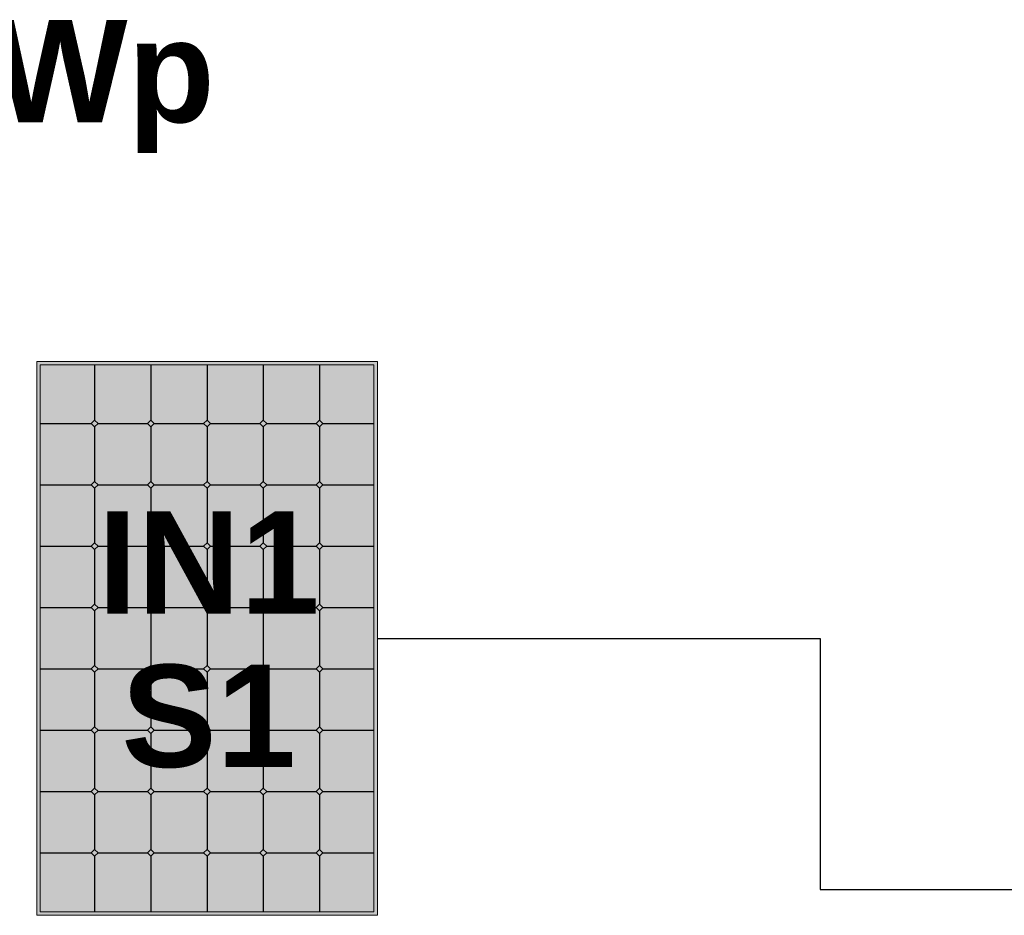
# Model space of a CAD drawing. Header units: millimetres. Extents: x -6697 to 21546, y -3389 to 18959.
# Tile 38 of 153: x -4948 to -4659, y 7299 to 7562. Entities that reach past the tile are written whole.
import ezdxf

# ---------------------------------------------------------------- set-up
doc = ezdxf.new("R2010")
doc.units = ezdxf.units.MM
doc.layers.add('2DS_OBJ', color=7, linetype='Continuous', lineweight=18, true_color=0xffdf7f)
doc.layers.add('JK-linie pomocnicze', color=40, linetype='Continuous', true_color=0xffbf00)
for name, color, linetype in [('JK-opis', 131, 'Continuous'), ('linie pomocnicze', 30, 'Continuous'), ('opisy', 7, 'Continuous')]:
    doc.layers.add(name, color=color, linetype=linetype)
doc.styles.add('Arial', font='arial.ttf')

msp = doc.modelspace()

# ---------------------------------------------------------------- hatches: boundary and pattern name
at = {"layer": 'linie pomocnicze'}
h = msp.add_hatch(color=256, dxfattribs=at)
h.dxf.hatch_style = 1
h.paths.add_polyline_path([(-4943.3, 7461.25), (-4943.3, 7298.68), (-4843.3, 7298.68), (-4843.3, 7461.25)])
h.paths.add_polyline_path([(-4942.3, 7460.25), (-4942.3, 7299.68), (-4844.3, 7299.68), (-4844.3, 7460.25)], flags=16)
h.paths.add_polyline_path([(-4876.8, 7444), (-4875.8, 7443), (-4861.3, 7443), (-4860.3, 7444), (-4859.3, 7443), (-4860.3, 7442), (-4860.3, 7426), (-4859.3, 7425), (-4860.3, 7424), (-4860.3, 7408), (-4859.3, 7407), (-4860.3, 7406), (-4860.3, 7390), (-4859.3, 7389), (-4860.3, 7388), (-4860.3, 7372), (-4859.3, 7371), (-4860.3, 7370), (-4860.3, 7354), (-4859.3, 7353), (-4860.3, 7352), (-4860.3, 7336), (-4859.3, 7335), (-4860.3, 7334), (-4860.3, 7318), (-4859.3, 7317), (-4860.3, 7316), (-4861.3, 7317), (-4875.8, 7317), (-4876.8, 7316), (-4877.8, 7317), (-4892.3, 7317), (-4893.3, 7316), (-4894.3, 7317), (-4908.8, 7317), (-4909.8, 7316), (-4910.8, 7317), (-4925.3, 7317), (-4926.3, 7316), (-4927.3, 7317), (-4926.3, 7318), (-4926.3, 7334), (-4927.3, 7335), (-4926.3, 7336), (-4926.3, 7352), (-4927.3, 7353), (-4926.3, 7354), (-4926.3, 7370), (-4927.3, 7371), (-4926.3, 7372), (-4926.3, 7388), (-4927.3, 7389), (-4926.3, 7390), (-4926.3, 7406), (-4927.3, 7407), (-4926.3, 7408), (-4926.3, 7424), (-4927.3, 7425), (-4926.3, 7426), (-4926.3, 7442), (-4927.3, 7443), (-4926.3, 7444), (-4925.3, 7443), (-4910.8, 7443), (-4909.8, 7444), (-4908.8, 7443), (-4894.3, 7443), (-4893.3, 7444), (-4892.3, 7443), (-4877.8, 7443)], flags=0)
h.paths.add_polyline_path([(-4876.8, 7426), (-4875.8, 7425), (-4876.8, 7424), (-4876.8, 7408), (-4875.8, 7407), (-4876.8, 7406), (-4876.8, 7390), (-4875.8, 7389), (-4876.8, 7388), (-4876.8, 7372), (-4875.8, 7371), (-4876.8, 7370), (-4876.8, 7354), (-4875.8, 7353), (-4876.8, 7352), (-4876.8, 7336), (-4875.8, 7335), (-4876.8, 7334), (-4877.8, 7335), (-4892.3, 7335), (-4893.3, 7334), (-4894.3, 7335), (-4908.8, 7335), (-4909.8, 7334), (-4910.8, 7335), (-4909.8, 7336), (-4909.8, 7352), (-4910.8, 7353), (-4909.8, 7354), (-4909.8, 7370), (-4910.8, 7371), (-4909.8, 7372), (-4909.8, 7388), (-4910.8, 7389), (-4909.8, 7390), (-4909.8, 7406), (-4910.8, 7407), (-4909.8, 7408), (-4909.8, 7424), (-4910.8, 7425), (-4909.8, 7426), (-4908.8, 7425), (-4894.3, 7425), (-4893.3, 7426), (-4892.3, 7425), (-4877.8, 7425)], flags=0)
h.paths.add_polyline_path([(-4893.3, 7408), (-4892.3, 7407), (-4893.3, 7406), (-4893.3, 7390), (-4892.3, 7389), (-4893.3, 7388), (-4893.3, 7372), (-4892.3, 7371), (-4893.3, 7370), (-4893.3, 7354), (-4892.3, 7353), (-4893.3, 7352), (-4894.3, 7353), (-4893.3, 7354), (-4893.3, 7370), (-4894.3, 7371), (-4893.3, 7372), (-4893.3, 7388), (-4894.3, 7389), (-4893.3, 7390), (-4893.3, 7406), (-4894.3, 7407)], flags=0)
at = {"layer": 'linie pomocnicze', "true_color": 0xadddf7, "transparency": 33554498}
h = msp.add_hatch(color=141, dxfattribs=at)
h.dxf.hatch_style = 1
h.paths.add_polyline_path([(-4942.3, 7443), (-4927.3, 7443), (-4926.3, 7444), (-4926.3, 7460.25), (-4942.3, 7460.25)])
h.paths.add_polyline_path([(-4926.3, 7444), (-4925.3, 7443), (-4910.8, 7443), (-4909.8, 7444), (-4909.8, 7460.25), (-4926.3, 7460.25)])
h.paths.add_polyline_path([(-4893.3, 7460.25), (-4909.8, 7460.25), (-4909.8, 7444), (-4908.8, 7443), (-4894.3, 7443), (-4893.3, 7444)])
h.paths.add_polyline_path([(-4876.8, 7460.25), (-4893.3, 7460.25), (-4893.3, 7444), (-4892.3, 7443), (-4877.8, 7443), (-4876.8, 7444)])
h.paths.add_polyline_path([(-4860.3, 7460.25), (-4876.8, 7460.25), (-4876.8, 7444), (-4875.8, 7443), (-4861.3, 7443), (-4860.3, 7444)])
h.paths.add_polyline_path([(-4844.3, 7443), (-4844.3, 7460.25), (-4860.3, 7460.25), (-4860.3, 7444), (-4859.3, 7443)])
h = msp.add_hatch(color=141, dxfattribs=at)
h.dxf.hatch_style = 1
h.paths.add_polyline_path([(-4942.3, 7425), (-4927.3, 7425), (-4926.3, 7426), (-4926.3, 7442), (-4927.3, 7443), (-4942.3, 7443)])
h.paths.add_polyline_path([(-4925.3, 7443), (-4926.3, 7442), (-4926.3, 7426), (-4925.3, 7425), (-4910.8, 7425), (-4909.8, 7426), (-4909.8, 7442), (-4910.8, 7443)])
h.paths.add_polyline_path([(-4908.8, 7443), (-4909.8, 7442), (-4909.8, 7426), (-4908.8, 7425), (-4894.3, 7425), (-4893.3, 7426), (-4893.3, 7442), (-4894.3, 7443)])
h.paths.add_polyline_path([(-4876.8, 7442), (-4877.8, 7443), (-4892.3, 7443), (-4893.3, 7442), (-4893.3, 7426), (-4892.3, 7425), (-4877.8, 7425), (-4876.8, 7426)])
h.paths.add_polyline_path([(-4876.8, 7426), (-4875.8, 7425), (-4861.3, 7425), (-4860.3, 7426), (-4860.3, 7442), (-4861.3, 7443), (-4875.8, 7443), (-4876.8, 7442)])
h.paths.add_polyline_path([(-4860.3, 7426), (-4859.3, 7425), (-4844.3, 7425), (-4844.3, 7443), (-4859.3, 7443), (-4860.3, 7442)])
h.paths.add_polyline_path([(-4942.3, 7407), (-4927.3, 7407), (-4926.3, 7408), (-4926.3, 7424), (-4927.3, 7425), (-4942.3, 7425)])
h.paths.add_polyline_path([(-4909.8, 7424), (-4910.8, 7425), (-4925.3, 7425), (-4926.3, 7424), (-4926.3, 7408), (-4925.3, 7407), (-4910.8, 7407), (-4909.8, 7408)])
h.paths.add_polyline_path([(-4908.8, 7425), (-4909.8, 7424), (-4909.8, 7408), (-4908.8, 7407), (-4894.3, 7407), (-4893.3, 7408), (-4893.3, 7424), (-4894.3, 7425)])
h.paths.add_polyline_path([(-4893.3, 7408), (-4892.3, 7407), (-4877.8, 7407), (-4876.8, 7408), (-4876.8, 7424), (-4877.8, 7425), (-4892.3, 7425), (-4893.3, 7424)])
h.paths.add_polyline_path([(-4876.8, 7408), (-4875.8, 7407), (-4861.3, 7407), (-4860.3, 7408), (-4860.3, 7424), (-4861.3, 7425), (-4875.8, 7425), (-4876.8, 7424)])
h.paths.add_polyline_path([(-4860.3, 7408), (-4859.3, 7407), (-4844.3, 7407), (-4844.3, 7425), (-4859.3, 7425), (-4860.3, 7424)])
h.paths.add_polyline_path([(-4942.3, 7407), (-4942.3, 7389), (-4927.3, 7389), (-4926.3, 7390), (-4926.3, 7406), (-4927.3, 7407)])
h.paths.add_polyline_path([(-4926.3, 7390), (-4925.3, 7389), (-4910.8, 7389), (-4909.8, 7390), (-4909.8, 7406), (-4910.8, 7407), (-4925.3, 7407), (-4926.3, 7406)])
h.paths.add_polyline_path([(-4893.3, 7406), (-4894.3, 7407), (-4908.8, 7407), (-4909.8, 7406), (-4909.8, 7390), (-4908.8, 7389), (-4894.3, 7389), (-4893.3, 7390)])
h.paths.add_polyline_path([(-4893.3, 7390), (-4892.3, 7389), (-4877.8, 7389), (-4876.8, 7390), (-4876.8, 7406), (-4877.8, 7407), (-4892.3, 7407), (-4893.3, 7406)])
h.paths.add_polyline_path([(-4876.8, 7390), (-4875.8, 7389), (-4861.3, 7389), (-4860.3, 7390), (-4860.3, 7406), (-4861.3, 7407), (-4875.8, 7407), (-4876.8, 7406)])
h.paths.add_polyline_path([(-4860.3, 7390), (-4859.3, 7389), (-4844.3, 7389), (-4844.3, 7407), (-4859.3, 7407), (-4860.3, 7406)])
h.paths.add_polyline_path([(-4942.3, 7371), (-4927.3, 7371), (-4926.3, 7372), (-4926.3, 7388), (-4927.3, 7389), (-4942.3, 7389)])
h.paths.add_polyline_path([(-4910.8, 7371), (-4909.8, 7372), (-4909.8, 7388), (-4910.8, 7389), (-4925.3, 7389), (-4926.3, 7388), (-4926.3, 7372), (-4925.3, 7371)])
h.paths.add_polyline_path([(-4893.3, 7388), (-4894.3, 7389), (-4908.8, 7389), (-4909.8, 7388), (-4909.8, 7372), (-4908.8, 7371), (-4894.3, 7371), (-4893.3, 7372)])
h.paths.add_polyline_path([(-4893.3, 7372), (-4892.3, 7371), (-4877.8, 7371), (-4876.8, 7372), (-4876.8, 7388), (-4877.8, 7389), (-4892.3, 7389), (-4893.3, 7388)])
h.paths.add_polyline_path([(-4876.8, 7372), (-4875.8, 7371), (-4861.3, 7371), (-4860.3, 7372), (-4860.3, 7388), (-4861.3, 7389), (-4875.8, 7389), (-4876.8, 7388)])
h.paths.add_polyline_path([(-4860.3, 7372), (-4859.3, 7371), (-4844.3, 7371), (-4844.3, 7389), (-4859.3, 7389), (-4860.3, 7388)])
h.paths.add_polyline_path([(-4942.3, 7353), (-4927.3, 7353), (-4926.3, 7354), (-4926.3, 7370), (-4927.3, 7371), (-4942.3, 7371)])
h.paths.add_polyline_path([(-4926.3, 7354), (-4925.3, 7353), (-4910.8, 7353), (-4909.8, 7354), (-4909.8, 7370), (-4910.8, 7371), (-4925.3, 7371), (-4926.3, 7370)])
h.paths.add_polyline_path([(-4893.3, 7370), (-4894.3, 7371), (-4908.8, 7371), (-4909.8, 7370), (-4909.8, 7354), (-4908.8, 7353), (-4894.3, 7353), (-4893.3, 7354)])
h.paths.add_polyline_path([(-4893.3, 7354), (-4892.3, 7353), (-4877.8, 7353), (-4876.8, 7354), (-4876.8, 7370), (-4877.8, 7371), (-4892.3, 7371), (-4893.3, 7370)])
h.paths.add_polyline_path([(-4876.8, 7354), (-4875.8, 7353), (-4861.3, 7353), (-4860.3, 7354), (-4860.3, 7370), (-4861.3, 7371), (-4875.8, 7371), (-4876.8, 7370)])
h.paths.add_polyline_path([(-4860.3, 7354), (-4859.3, 7353), (-4844.3, 7353), (-4844.3, 7371), (-4859.3, 7371), (-4860.3, 7370)])
h.paths.add_polyline_path([(-4942.3, 7353), (-4942.3, 7335), (-4927.3, 7335), (-4926.3, 7336), (-4926.3, 7352), (-4927.3, 7353)])
h.paths.add_polyline_path([(-4909.8, 7352), (-4910.8, 7353), (-4925.3, 7353), (-4926.3, 7352), (-4926.3, 7336), (-4925.3, 7335), (-4910.8, 7335), (-4909.8, 7336)])
h.paths.add_polyline_path([(-4893.3, 7352), (-4894.3, 7353), (-4908.8, 7353), (-4909.8, 7352), (-4909.8, 7336), (-4908.8, 7335), (-4894.3, 7335), (-4893.3, 7336)])
h.paths.add_polyline_path([(-4893.3, 7336), (-4892.3, 7335), (-4877.8, 7335), (-4876.8, 7336), (-4876.8, 7352), (-4877.8, 7353), (-4892.3, 7353), (-4893.3, 7352)])
h.paths.add_polyline_path([(-4860.3, 7352), (-4861.3, 7353), (-4875.8, 7353), (-4876.8, 7352), (-4876.8, 7336), (-4875.8, 7335), (-4861.3, 7335), (-4860.3, 7336)])
h.paths.add_polyline_path([(-4860.3, 7336), (-4859.3, 7335), (-4844.3, 7335), (-4844.3, 7353), (-4859.3, 7353), (-4860.3, 7352)])
h.paths.add_polyline_path([(-4926.3, 7334), (-4927.3, 7335), (-4942.3, 7335), (-4942.3, 7317), (-4927.3, 7317), (-4926.3, 7318)])
h.paths.add_polyline_path([(-4909.8, 7334), (-4910.8, 7335), (-4925.3, 7335), (-4926.3, 7334), (-4926.3, 7318), (-4925.3, 7317), (-4910.8, 7317), (-4909.8, 7318)])
h.paths.add_polyline_path([(-4893.3, 7334), (-4894.3, 7335), (-4908.8, 7335), (-4909.8, 7334), (-4909.8, 7318), (-4908.8, 7317), (-4894.3, 7317), (-4893.3, 7318)])
h.paths.add_polyline_path([(-4876.8, 7334), (-4877.8, 7335), (-4892.3, 7335), (-4893.3, 7334), (-4893.3, 7318), (-4892.3, 7317), (-4877.8, 7317), (-4876.8, 7318)])
h.paths.add_polyline_path([(-4876.8, 7318), (-4875.8, 7317), (-4861.3, 7317), (-4860.3, 7318), (-4860.3, 7334), (-4861.3, 7335), (-4875.8, 7335), (-4876.8, 7334)])
h.paths.add_polyline_path([(-4844.3, 7335), (-4859.3, 7335), (-4860.3, 7334), (-4860.3, 7318), (-4859.3, 7317), (-4844.3, 7317)])
h.paths.add_polyline_path([(-4926.3, 7316), (-4927.3, 7317), (-4942.3, 7317), (-4942.3, 7299.68), (-4926.3, 7299.68)])
h.paths.add_polyline_path([(-4909.8, 7316), (-4910.8, 7317), (-4925.3, 7317), (-4926.3, 7316), (-4926.3, 7299.68), (-4909.8, 7299.68)])
h.paths.add_polyline_path([(-4908.8, 7317), (-4909.8, 7316), (-4909.8, 7299.68), (-4893.3, 7299.68), (-4893.3, 7316), (-4894.3, 7317)])
h.paths.add_polyline_path([(-4892.3, 7317), (-4893.3, 7316), (-4893.3, 7299.68), (-4876.8, 7299.68), (-4876.8, 7316), (-4877.8, 7317)])
h.paths.add_polyline_path([(-4876.8, 7299.68), (-4860.3, 7299.68), (-4860.3, 7316), (-4861.3, 7317), (-4875.8, 7317), (-4876.8, 7316)])
h.paths.add_polyline_path([(-4844.3, 7317), (-4859.3, 7317), (-4860.3, 7316), (-4860.3, 7299.68), (-4844.3, 7299.68)])
at = {"layer": 'linie pomocnicze'}
h = msp.add_hatch(color=256, dxfattribs=at)
h.dxf.hatch_style = 1
h.paths.add_polyline_path([(-4876.8, 7444), (-4877.8, 7443), (-4876.8, 7442), (-4875.8, 7443)])
h.paths.add_polyline_path([(-4860.3, 7444), (-4861.3, 7443), (-4860.3, 7442), (-4859.3, 7443)])
h.paths.add_polyline_path([(-4893.3, 7444), (-4894.3, 7443), (-4893.3, 7442), (-4892.3, 7443)])
h.paths.add_polyline_path([(-4910.8, 7443), (-4909.8, 7442), (-4908.8, 7443), (-4909.8, 7444)])
h.paths.add_polyline_path([(-4927.3, 7443), (-4926.3, 7442), (-4925.3, 7443), (-4926.3, 7444)])
h = msp.add_hatch(color=256, dxfattribs=at)
h.dxf.hatch_style = 1
h.paths.add_polyline_path([(-4926.3, 7424), (-4925.3, 7425), (-4926.3, 7426), (-4927.3, 7425)])
h.paths.add_polyline_path([(-4909.8, 7424), (-4908.8, 7425), (-4909.8, 7426), (-4910.8, 7425)])
h.paths.add_polyline_path([(-4893.3, 7426), (-4894.3, 7425), (-4893.3, 7424), (-4892.3, 7425)])
h.paths.add_polyline_path([(-4877.8, 7425), (-4876.8, 7424), (-4875.8, 7425), (-4876.8, 7426)])
h.paths.add_polyline_path([(-4860.3, 7426), (-4861.3, 7425), (-4860.3, 7424), (-4859.3, 7425)])
h = msp.add_hatch(color=256, dxfattribs=at)
h.dxf.hatch_style = 1
h.paths.add_polyline_path([(-4926.3, 7408), (-4927.3, 7407), (-4926.3, 7406), (-4925.3, 7407)])
h.paths.add_polyline_path([(-4908.8, 7407), (-4909.8, 7408), (-4910.8, 7407), (-4909.8, 7406)])
h.paths.add_polyline_path([(-4894.3, 7407), (-4893.3, 7406), (-4892.3, 7407), (-4893.3, 7408)])
h.paths.add_polyline_path([(-4876.8, 7408), (-4877.8, 7407), (-4876.8, 7406), (-4875.8, 7407)])
h.paths.add_polyline_path([(-4860.3, 7408), (-4861.3, 7407), (-4860.3, 7406), (-4859.3, 7407)])
h = msp.add_hatch(color=256, dxfattribs=at)
h.dxf.hatch_style = 1
h.paths.add_polyline_path([(-4926.3, 7390), (-4927.3, 7389), (-4926.3, 7388), (-4925.3, 7389)])
h.paths.add_polyline_path([(-4909.8, 7390), (-4910.8, 7389), (-4909.8, 7388), (-4908.8, 7389)])
h.paths.add_polyline_path([(-4894.3, 7389), (-4893.3, 7388), (-4892.3, 7389), (-4893.3, 7390)])
h.paths.add_polyline_path([(-4877.8, 7389), (-4876.8, 7388), (-4875.8, 7389), (-4876.8, 7390)])
h.paths.add_polyline_path([(-4861.3, 7389), (-4860.3, 7388), (-4859.3, 7389), (-4860.3, 7390)])
h = msp.add_hatch(color=256, dxfattribs=at)
h.dxf.hatch_style = 1
h.paths.add_polyline_path([(-4927.3, 7371), (-4926.3, 7370), (-4925.3, 7371), (-4926.3, 7372)])
h.paths.add_polyline_path([(-4910.8, 7371), (-4909.8, 7370), (-4908.8, 7371), (-4909.8, 7372)])
h.paths.add_polyline_path([(-4894.3, 7371), (-4893.3, 7370), (-4892.3, 7371), (-4893.3, 7372)])
h.paths.add_polyline_path([(-4877.8, 7371), (-4876.8, 7370), (-4875.8, 7371), (-4876.8, 7372)])
h.paths.add_polyline_path([(-4859.3, 7371), (-4860.3, 7372), (-4861.3, 7371), (-4860.3, 7370)])
h = msp.add_hatch(color=256, dxfattribs=at)
h.dxf.hatch_style = 1
h.paths.add_polyline_path([(-4927.3, 7353), (-4926.3, 7352), (-4925.3, 7353), (-4926.3, 7354)])
h.paths.add_polyline_path([(-4909.8, 7352), (-4908.8, 7353), (-4909.8, 7354), (-4910.8, 7353)])
h.paths.add_polyline_path([(-4894.3, 7353), (-4893.3, 7352), (-4892.3, 7353), (-4893.3, 7354)])
h.paths.add_polyline_path([(-4876.8, 7354), (-4877.8, 7353), (-4876.8, 7352), (-4875.8, 7353)])
h.paths.add_polyline_path([(-4861.3, 7353), (-4860.3, 7352), (-4859.3, 7353), (-4860.3, 7354)])
h = msp.add_hatch(color=256, dxfattribs=at)
h.dxf.hatch_style = 1
h.paths.add_polyline_path([(-4926.3, 7334), (-4925.3, 7335), (-4926.3, 7336), (-4927.3, 7335)])
h.paths.add_polyline_path([(-4910.8, 7335), (-4909.8, 7334), (-4908.8, 7335), (-4909.8, 7336)])
h.paths.add_polyline_path([(-4893.3, 7334), (-4892.3, 7335), (-4893.3, 7336), (-4894.3, 7335)])
h.paths.add_polyline_path([(-4875.8, 7335), (-4876.8, 7336), (-4877.8, 7335), (-4876.8, 7334)])
h.paths.add_polyline_path([(-4861.3, 7335), (-4860.3, 7334), (-4859.3, 7335), (-4860.3, 7336)])
h = msp.add_hatch(color=256, dxfattribs=at)
h.dxf.hatch_style = 1
h.paths.add_polyline_path([(-4926.3, 7318), (-4927.3, 7317), (-4926.3, 7316), (-4925.3, 7317)])
h.paths.add_polyline_path([(-4909.8, 7318), (-4910.8, 7317), (-4909.8, 7316), (-4908.8, 7317)])
h.paths.add_polyline_path([(-4893.3, 7318), (-4894.3, 7317), (-4893.3, 7316), (-4892.3, 7317)])
h.paths.add_polyline_path([(-4877.8, 7317), (-4876.8, 7316), (-4875.8, 7317), (-4876.8, 7318)])
h.paths.add_polyline_path([(-4860.3, 7318), (-4861.3, 7317), (-4860.3, 7316), (-4859.3, 7317)])

# ---------------------------------------------------------------- linework, layer by layer
at = {"color": 251}
for p, q in [((-4843.3, 7379.96), (-4713.36, 7379.96)), ((-4713.36, 7379.96), (-4713.36, 7306.25)), ((-4713.36, 7306.25), (-4100.82, 7306.25))]:
    msp.add_line(p, q, dxfattribs=at)
at = {"layer": '2DS_OBJ', "elevation": 0}
for points in [[(-4843.3, 7461.25), (-4843.3, 7298.68), (-4943.3, 7298.68), (-4943.3, 7461.25)], [(-4844.3, 7460.25), (-4844.3, 7299.68), (-4942.3, 7299.68), (-4942.3, 7460.25)]]:
    msp.add_lwpolyline(points, close=True, dxfattribs=at)
at = {"layer": 'JK-linie pomocnicze'}
for p, q in [((-4926.3, 7460.25), (-4926.3, 7444)), ((-4909.8, 7460.25), (-4909.8, 7444)), ((-4893.3, 7460.25), (-4893.3, 7444)), ((-4876.8, 7460.25), (-4876.8, 7444)), ((-4860.3, 7460.25), (-4860.3, 7444)), ((-4942.3, 7443), (-4927.3, 7443)), ((-4927.3, 7443), (-4926.3, 7444)), ((-4926.3, 7442), (-4927.3, 7443)), ((-4926.3, 7444), (-4925.3, 7443)), ((-4925.3, 7443), (-4926.3, 7442)), ((-4925.3, 7443), (-4910.8, 7443)), ((-4910.8, 7443), (-4909.8, 7444)), ((-4909.8, 7442), (-4910.8, 7443)), ((-4909.8, 7444), (-4908.8, 7443)), ((-4908.8, 7443), (-4909.8, 7442)), ((-4908.8, 7443), (-4894.3, 7443)), ((-4894.3, 7443), (-4893.3, 7444)), ((-4893.3, 7442), (-4894.3, 7443)), ((-4893.3, 7444), (-4892.3, 7443)), ((-4892.3, 7443), (-4893.3, 7442)), ((-4892.3, 7443), (-4877.8, 7443)), ((-4877.8, 7443), (-4876.8, 7444)), ((-4876.8, 7442), (-4877.8, 7443)), ((-4876.8, 7444), (-4875.8, 7443)), ((-4875.8, 7443), (-4876.8, 7442)), ((-4875.8, 7443), (-4861.3, 7443)), ((-4861.3, 7443), (-4860.3, 7444)), ((-4860.3, 7442), (-4861.3, 7443)), ((-4860.3, 7444), (-4859.3, 7443)), ((-4859.3, 7443), (-4860.3, 7442)), ((-4859.3, 7443), (-4844.3, 7443)), ((-4926.3, 7442), (-4926.3, 7426)), ((-4909.8, 7442), (-4909.8, 7426)), ((-4893.3, 7442), (-4893.3, 7426)), ((-4876.8, 7442), (-4876.8, 7426)), ((-4860.3, 7442), (-4860.3, 7426)), ((-4927.3, 7425), (-4926.3, 7426)), ((-4926.3, 7426), (-4925.3, 7425)), ((-4910.8, 7425), (-4909.8, 7426)), ((-4909.8, 7426), (-4908.8, 7425)), ((-4894.3, 7425), (-4893.3, 7426)), ((-4893.3, 7426), (-4892.3, 7425)), ((-4877.8, 7425), (-4876.8, 7426)), ((-4876.8, 7426), (-4875.8, 7425)), ((-4861.3, 7425), (-4860.3, 7426)), ((-4860.3, 7426), (-4859.3, 7425)), ((-4942.3, 7425), (-4927.3, 7425)), ((-4926.3, 7424), (-4927.3, 7425)), ((-4925.3, 7425), (-4926.3, 7424)), ((-4926.3, 7424), (-4926.3, 7408)), ((-4925.3, 7425), (-4910.8, 7425)), ((-4909.8, 7424), (-4910.8, 7425)), ((-4908.8, 7425), (-4909.8, 7424)), ((-4909.8, 7424), (-4909.8, 7408)), ((-4908.8, 7425), (-4894.3, 7425)), ((-4893.3, 7424), (-4894.3, 7425)), ((-4892.3, 7425), (-4893.3, 7424)), ((-4893.3, 7424), (-4893.3, 7408)), ((-4892.3, 7425), (-4877.8, 7425)), ((-4876.8, 7424), (-4877.8, 7425)), ((-4875.8, 7425), (-4876.8, 7424)), ((-4876.8, 7424), (-4876.8, 7408)), ((-4875.8, 7425), (-4861.3, 7425)), ((-4860.3, 7424), (-4861.3, 7425)), ((-4859.3, 7425), (-4860.3, 7424)), ((-4860.3, 7424), (-4860.3, 7408)), ((-4859.3, 7425), (-4844.3, 7425)), ((-4942.3, 7407), (-4927.3, 7407)), ((-4927.3, 7407), (-4926.3, 7408)), ((-4926.3, 7406), (-4927.3, 7407)), ((-4926.3, 7408), (-4925.3, 7407)), ((-4925.3, 7407), (-4926.3, 7406)), ((-4926.3, 7406), (-4926.3, 7390)), ((-4925.3, 7407), (-4910.8, 7407)), ((-4910.8, 7407), (-4909.8, 7408)), ((-4909.8, 7406), (-4910.8, 7407)), ((-4909.8, 7408), (-4908.8, 7407)), ((-4908.8, 7407), (-4909.8, 7406)), ((-4909.8, 7406), (-4909.8, 7390)), ((-4908.8, 7407), (-4894.3, 7407)), ((-4894.3, 7407), (-4893.3, 7408)), ((-4893.3, 7406), (-4894.3, 7407)), ((-4893.3, 7408), (-4892.3, 7407)), ((-4892.3, 7407), (-4893.3, 7406)), ((-4893.3, 7406), (-4893.3, 7390)), ((-4892.3, 7407), (-4877.8, 7407)), ((-4877.8, 7407), (-4876.8, 7408)), ((-4876.8, 7406), (-4877.8, 7407)), ((-4876.8, 7408), (-4875.8, 7407)), ((-4875.8, 7407), (-4876.8, 7406)), ((-4876.8, 7406), (-4876.8, 7390)), ((-4875.8, 7407), (-4861.3, 7407)), ((-4861.3, 7407), (-4860.3, 7408)), ((-4860.3, 7406), (-4861.3, 7407)), ((-4860.3, 7408), (-4859.3, 7407)), ((-4859.3, 7407), (-4860.3, 7406)), ((-4860.3, 7406), (-4860.3, 7390)), ((-4859.3, 7407), (-4844.3, 7407)), ((-4942.3, 7389), (-4927.3, 7389)), ((-4927.3, 7389), (-4926.3, 7390)), ((-4926.3, 7388), (-4927.3, 7389)), ((-4926.3, 7390), (-4925.3, 7389)), ((-4925.3, 7389), (-4926.3, 7388)), ((-4926.3, 7388), (-4926.3, 7372)), ((-4925.3, 7389), (-4910.8, 7389)), ((-4910.8, 7389), (-4909.8, 7390)), ((-4909.8, 7388), (-4910.8, 7389)), ((-4909.8, 7390), (-4908.8, 7389)), ((-4908.8, 7389), (-4909.8, 7388)), ((-4909.8, 7388), (-4909.8, 7372)), ((-4908.8, 7389), (-4894.3, 7389)), ((-4894.3, 7389), (-4893.3, 7390)), ((-4893.3, 7388), (-4894.3, 7389)), ((-4893.3, 7390), (-4892.3, 7389)), ((-4892.3, 7389), (-4893.3, 7388)), ((-4893.3, 7388), (-4893.3, 7372)), ((-4892.3, 7389), (-4877.8, 7389)), ((-4877.8, 7389), (-4876.8, 7390)), ((-4876.8, 7388), (-4877.8, 7389)), ((-4876.8, 7390), (-4875.8, 7389)), ((-4875.8, 7389), (-4876.8, 7388)), ((-4876.8, 7388), (-4876.8, 7372)), ((-4875.8, 7389), (-4861.3, 7389)), ((-4861.3, 7389), (-4860.3, 7390)), ((-4860.3, 7388), (-4861.3, 7389)), ((-4860.3, 7390), (-4859.3, 7389)), ((-4859.3, 7389), (-4860.3, 7388)), ((-4860.3, 7388), (-4860.3, 7372)), ((-4859.3, 7389), (-4844.3, 7389)), ((-4942.3, 7371), (-4927.3, 7371)), ((-4927.3, 7371), (-4926.3, 7372)), ((-4926.3, 7370), (-4927.3, 7371)), ((-4926.3, 7372), (-4925.3, 7371)), ((-4925.3, 7371), (-4926.3, 7370)), ((-4925.3, 7371), (-4910.8, 7371)), ((-4910.8, 7371), (-4909.8, 7372)), ((-4909.8, 7370), (-4910.8, 7371)), ((-4909.8, 7372), (-4908.8, 7371)), ((-4908.8, 7371), (-4909.8, 7370)), ((-4908.8, 7371), (-4894.3, 7371)), ((-4894.3, 7371), (-4893.3, 7372)), ((-4893.3, 7370), (-4894.3, 7371)), ((-4893.3, 7372), (-4892.3, 7371)), ((-4892.3, 7371), (-4893.3, 7370)), ((-4892.3, 7371), (-4877.8, 7371)), ((-4877.8, 7371), (-4876.8, 7372)), ((-4876.8, 7370), (-4877.8, 7371)), ((-4876.8, 7372), (-4875.8, 7371)), ((-4875.8, 7371), (-4876.8, 7370)), ((-4875.8, 7371), (-4861.3, 7371)), ((-4861.3, 7371), (-4860.3, 7372)), ((-4860.3, 7370), (-4861.3, 7371)), ((-4860.3, 7372), (-4859.3, 7371)), ((-4859.3, 7371), (-4860.3, 7370)), ((-4859.3, 7371), (-4844.3, 7371)), ((-4926.3, 7370), (-4926.3, 7354)), ((-4909.8, 7370), (-4909.8, 7354)), ((-4893.3, 7370), (-4893.3, 7354)), ((-4876.8, 7370), (-4876.8, 7354)), ((-4860.3, 7370), (-4860.3, 7354)), ((-4927.3, 7353), (-4926.3, 7354)), ((-4926.3, 7354), (-4925.3, 7353)), ((-4910.8, 7353), (-4909.8, 7354)), ((-4909.8, 7354), (-4908.8, 7353)), ((-4894.3, 7353), (-4893.3, 7354)), ((-4893.3, 7354), (-4892.3, 7353)), ((-4877.8, 7353), (-4876.8, 7354)), ((-4876.8, 7354), (-4875.8, 7353)), ((-4861.3, 7353), (-4860.3, 7354)), ((-4860.3, 7354), (-4859.3, 7353)), ((-4942.3, 7353), (-4927.3, 7353)), ((-4926.3, 7352), (-4927.3, 7353)), ((-4925.3, 7353), (-4926.3, 7352)), ((-4926.3, 7352), (-4926.3, 7336)), ((-4925.3, 7353), (-4910.8, 7353)), ((-4909.8, 7352), (-4910.8, 7353)), ((-4908.8, 7353), (-4909.8, 7352)), ((-4909.8, 7352), (-4909.8, 7336)), ((-4908.8, 7353), (-4894.3, 7353)), ((-4893.3, 7352), (-4894.3, 7353)), ((-4892.3, 7353), (-4893.3, 7352)), ((-4893.3, 7352), (-4893.3, 7336)), ((-4892.3, 7353), (-4877.8, 7353)), ((-4876.8, 7352), (-4877.8, 7353)), ((-4875.8, 7353), (-4876.8, 7352)), ((-4876.8, 7352), (-4876.8, 7336)), ((-4875.8, 7353), (-4861.3, 7353)), ((-4860.3, 7352), (-4861.3, 7353)), ((-4859.3, 7353), (-4860.3, 7352)), ((-4860.3, 7352), (-4860.3, 7336)), ((-4859.3, 7353), (-4844.3, 7353)), ((-4927.3, 7335), (-4926.3, 7336)), ((-4926.3, 7336), (-4925.3, 7335)), ((-4910.8, 7335), (-4909.8, 7336)), ((-4909.8, 7336), (-4908.8, 7335)), ((-4894.3, 7335), (-4893.3, 7336)), ((-4893.3, 7336), (-4892.3, 7335)), ((-4877.8, 7335), (-4876.8, 7336)), ((-4876.8, 7336), (-4875.8, 7335)), ((-4861.3, 7335), (-4860.3, 7336)), ((-4860.3, 7336), (-4859.3, 7335)), ((-4942.3, 7335), (-4927.3, 7335)), ((-4926.3, 7334), (-4927.3, 7335)), ((-4925.3, 7335), (-4926.3, 7334)), ((-4926.3, 7334), (-4926.3, 7318)), ((-4925.3, 7335), (-4910.8, 7335)), ((-4909.8, 7334), (-4910.8, 7335)), ((-4908.8, 7335), (-4909.8, 7334)), ((-4909.8, 7334), (-4909.8, 7318)), ((-4908.8, 7335), (-4894.3, 7335)), ((-4893.3, 7334), (-4894.3, 7335)), ((-4892.3, 7335), (-4893.3, 7334)), ((-4893.3, 7334), (-4893.3, 7318)), ((-4892.3, 7335), (-4877.8, 7335)), ((-4876.8, 7334), (-4877.8, 7335)), ((-4875.8, 7335), (-4876.8, 7334)), ((-4876.8, 7334), (-4876.8, 7318)), ((-4875.8, 7335), (-4861.3, 7335)), ((-4860.3, 7334), (-4861.3, 7335)), ((-4859.3, 7335), (-4860.3, 7334)), ((-4860.3, 7334), (-4860.3, 7318)), ((-4859.3, 7335), (-4844.3, 7335)), ((-4942.3, 7317), (-4927.3, 7317)), ((-4927.3, 7317), (-4926.3, 7318)), ((-4926.3, 7316), (-4927.3, 7317)), ((-4926.3, 7318), (-4925.3, 7317)), ((-4925.3, 7317), (-4926.3, 7316)), ((-4926.3, 7316), (-4926.3, 7299.68)), ((-4925.3, 7317), (-4910.8, 7317)), ((-4910.8, 7317), (-4909.8, 7318)), ((-4909.8, 7316), (-4910.8, 7317)), ((-4909.8, 7318), (-4908.8, 7317)), ((-4908.8, 7317), (-4909.8, 7316)), ((-4909.8, 7316), (-4909.8, 7299.68)), ((-4908.8, 7317), (-4894.3, 7317)), ((-4894.3, 7317), (-4893.3, 7318)), ((-4893.3, 7316), (-4894.3, 7317)), ((-4893.3, 7318), (-4892.3, 7317)), ((-4892.3, 7317), (-4893.3, 7316)), ((-4893.3, 7316), (-4893.3, 7299.68)), ((-4892.3, 7317), (-4877.8, 7317)), ((-4877.8, 7317), (-4876.8, 7318)), ((-4876.8, 7316), (-4877.8, 7317)), ((-4876.8, 7318), (-4875.8, 7317)), ((-4875.8, 7317), (-4876.8, 7316)), ((-4876.8, 7316), (-4876.8, 7299.68)), ((-4875.8, 7317), (-4861.3, 7317)), ((-4861.3, 7317), (-4860.3, 7318)), ((-4860.3, 7316), (-4861.3, 7317)), ((-4860.3, 7318), (-4859.3, 7317)), ((-4859.3, 7317), (-4860.3, 7316)), ((-4860.3, 7316), (-4860.3, 7299.68)), ((-4859.3, 7317), (-4844.3, 7317))]:
    msp.add_line(p, q, dxfattribs=at)

# ---------------------------------------------------------------- texts
at = {"layer": 'JK-opis', "insert": (-4892.81, 7379.49), "char_height": 30, "width": 206.8498, "attachment_point": 5, "line_spacing_factor": 0.9, "style": 'Arial'}
msp.add_mtext('{\\fArial|b1|i0|c238|p34;IN1\\PS1}', dxfattribs=at)
at = {"layer": 'opisy', "insert": (-5442.81, 7523.49), "char_height": 30, "width": 1601.3502, "attachment_point": 5, "line_spacing_factor": 0.9, "style": 'Arial'}
msp.add_mtext('{\\fArial|b1|i0|c238|p34;GENERATOR FOTOWOLTAICZNY 17 SZTUK PO 280Wp\\PINV1/1-17/INA/S1}', dxfattribs=at)

doc.saveas('drawing.dxf')
